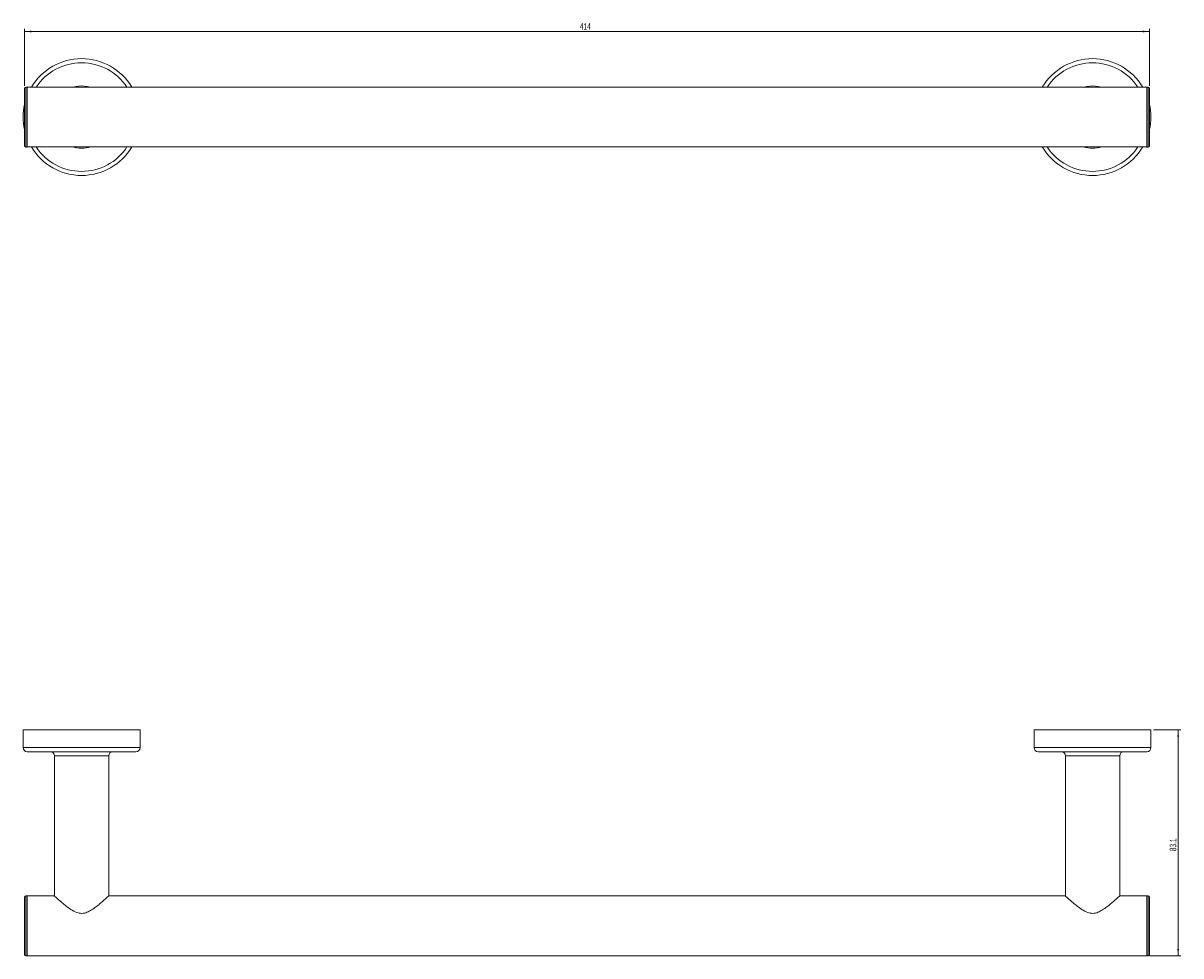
# Model space of a CAD drawing. Header units: millimetres. Extents: x -269 to 624, y -148 to 290.
# Tile 1 of 2: x -269 to 157, y -53 to 290. Entities that reach past the tile are written whole.
import ezdxf

# ---------------------------------------------------------------- set-up
doc = ezdxf.new("R2010")
doc.units = ezdxf.units.MM
doc.styles.add('SLDTEXTSTYLE0', font='TXT', dxfattribs={"width": 0.605})
doc.dimstyles.new('SLDDIMSTYLE0', dxfattribs={"dimtxt": 2.311487, "dimasz": 2.5, "dimexe": 0, "dimexo": 0.0625, "dimgap": 0.577872, "dimtad": 2, "dimdec": 1, "dimrnd": 1e-09, "dimzin": 12, "dimdsep": 46, "dimtxsty": 'SLDTEXTSTYLE0', "dimsah": 1, "dimcen": 0.09, "dimadec": 0, "dimazin": 0, "dimtfac": 1, "dimtofl": 0, "dimtmove": 0, "dimatfit": 3, "dimfxl": 1, "dimtolj": 1, "dimtzin": 12, "dimarcsym": 0})
doc.dimstyles.new('SLDDIMSTYLE1', dxfattribs={"dimtxt": 2.311487, "dimasz": 2.5, "dimexe": 0, "dimexo": 0.0625, "dimgap": 0.577872, "dimtad": 2, "dimrnd": 1e-09, "dimzin": 12, "dimdsep": 46, "dimtxsty": 'SLDTEXTSTYLE0', "dimsah": 1, "dimcen": 0.09, "dimadec": 0, "dimazin": 0, "dimtfac": 1, "dimtofl": 0, "dimtmove": 0, "dimatfit": 3, "dimfxl": 1, "dimtolj": 1, "dimtzin": 12, "dimarcsym": 0})

# ---------------------------------------------------------------- blocks, each defined once
blk = doc.blocks.new('*D1')
at = {"color": 7, "linetype": 'Continuous', "lineweight": 0}
for p, q in [((147.17, 29.69), (157.17, 29.69)), ((156.17, -53.39), (156.17, 29.69)), ((145.67, -53.39), (157.17, -53.39))]:
    blk.add_line(p, q, dxfattribs=at)
for points in [[(156.17, 29.69), (155.86, 27.19), (156.48, 27.19)], [(156.17, -53.39), (156.48, -50.89), (155.86, -50.89)]]:
    blk.add_solid(points, dxfattribs=at)
at = {"color": 7, "linetype": 'Continuous', "lineweight": 0, "insert": (153.11, -14.94), "char_height": 2.381, "attachment_point": 1, "rotation": 90, "style": 'SLDTEXTSTYLE0'}
blk.add_mtext('83.1', dxfattribs=at)
blk = doc.blocks.new('*D2')
at = {"color": 7, "linetype": 'Continuous', "lineweight": 0}
for p, q in [((-268.33, 266.8), (-268.33, 287.75)), ((-268.33, 286.75), (145.67, 286.75)), ((145.67, 266.8), (145.67, 287.75))]:
    blk.add_line(p, q, dxfattribs=at)
for points in [[(-268.33, 286.75), (-265.83, 286.44), (-265.83, 287.06)], [(145.67, 286.75), (143.17, 287.06), (143.17, 286.44)]]:
    blk.add_solid(points, dxfattribs=at)
at = {"color": 7, "linetype": 'Continuous', "lineweight": 0, "insert": (-63.97, 289.82), "char_height": 2.381, "attachment_point": 1, "style": 'SLDTEXTSTYLE0'}
blk.add_mtext('414', dxfattribs=at)

msp = doc.modelspace()

# ---------------------------------------------------------------- linework, layer by layer
at = {"color": 7, "linetype": 'Continuous', "lineweight": 15}
for p, q in [((-268.325, 244.702), (-268.325, 265.802)), ((-267.325, 266.302), (-267.825, 266.302)), ((-267.325, 266.302), (-267.325, 244.202)), ((144.675, 266.252), (-267.325, 266.252)), ((145.175, 266.302), (144.675, 266.302)), ((144.675, 244.202), (144.675, 266.302)), ((145.675, 265.802), (145.675, 244.702)), ((-267.825, 244.202), (-267.325, 244.202)), ((-267.325, 244.252), (144.675, 244.252)), ((144.675, 244.202), (145.175, 244.202)), ((-268.825, 29.69), (-268.825, 23.19)), ((-268.825, 29.69), (-225.825, 29.69)), ((-225.825, 23.19), (-225.825, 29.69)), ((103.175, 29.69), (103.175, 23.19)), ((103.175, 29.69), (146.175, 29.69)), ((146.175, 23.19), (146.175, 29.69)), ((-247.325, 21.69), (-267.325, 21.69)), ((-227.325, 21.69), (-247.325, 21.69)), ((124.675, 21.69), (104.675, 21.69)), ((144.675, 21.69), (124.675, 21.69)), ((-257.325, 20.19), (-257.325, -31.393)), ((-237.325, -31.393), (-237.325, 20.19)), ((114.675, 20.19), (114.675, -31.393)), ((134.675, -31.393), (134.675, 20.19)), ((-268.325, -42.393), (-268.325, -31.843)), ((-267.325, -31.343), (-267.825, -31.343)), ((-267.325, -31.343), (-267.325, -53.443)), ((-257.325, -31.393), (-267.325, -31.393)), ((114.675, -31.393), (-237.325, -31.393)), ((144.675, -31.393), (134.675, -31.393)), ((145.175, -31.343), (144.675, -31.343)), ((144.675, -53.443), (144.675, -31.343)), ((145.675, -31.843), (145.675, -42.393)), ((-268.325, -52.943), (-268.325, -42.393)), ((145.675, -42.393), (145.675, -52.943)), ((-267.825, -53.443), (-267.325, -53.443)), ((-267.325, -53.393), (144.675, -53.393)), ((144.675, -53.443), (145.175, -53.443))]:
    msp.add_line(p, q, dxfattribs=at)
at = {"color": 8, "linetype": 'Continuous', "lineweight": 15}
for p, q in [((-267.825, 266.302), (-267.825, 244.202)), ((145.175, 244.202), (145.175, 266.302)), ((-268.825, 23.19), (-247.325, 23.19)), ((-247.325, 23.19), (-225.825, 23.19)), ((103.175, 23.19), (124.675, 23.19)), ((124.675, 23.19), (146.175, 23.19)), ((-247.325, 20.19), (-257.325, 20.19)), ((-237.325, 20.19), (-247.325, 20.19)), ((124.675, 20.19), (114.675, 20.19)), ((134.675, 20.19), (124.675, 20.19)), ((-267.825, -31.343), (-267.825, -42.393)), ((145.175, -42.393), (145.175, -31.343)), ((-267.825, -42.393), (-267.825, -53.443)), ((145.175, -53.443), (145.175, -42.393))]:
    msp.add_line(p, q, dxfattribs=at)
at = {"color": 8, "linetype": 'Continuous', "lineweight": 15, "flags": 128}
for points in [[(-250.679, 266.252), (-249.379, 266.567), (-247.325, 266.752)], [(-247.325, 266.752), (-245.272, 266.567), (-243.971, 266.252)], [(121.321, 266.252), (122.621, 266.567), (124.675, 266.752)], [(124.675, 266.752), (126.728, 266.567), (128.029, 266.252)]]:
    msp.add_lwpolyline(points, dxfattribs=at)
at = {"color": 7, "linetype": 'Continuous', "lineweight": 15}
for centre, radius, start, end in [((-247.325, 255.252), 21.5, 90, 149.22768), ((-247.325, 255.252), 21.5, 30.77232, 90), ((124.675, 255.252), 21.5, 90, 149.22768), ((124.675, 255.252), 21.5, 30.77232, 90), ((-267.825, 265.802), 0.5, 90, 180), ((145.175, 265.802), 0.5, 0, 90), ((-247.325, 255.252), 21.5, 167.6192, 192.3808), ((124.675, 255.252), 21.5, 347.6192, 12.3808), ((-267.825, 244.702), 0.5, 180, 270), ((-247.325, 255.252), 21.5, 210.77232, 329.22768), ((124.675, 255.252), 21.5, 210.77232, 329.22768), ((145.175, 244.702), 0.5, 270, 0), ((-267.325, 23.19), 1.5, 180, 270), ((-258.825, 20.19), 1.5, 0, 90), ((-235.825, 20.19), 1.5, 90, 180), ((-227.325, 23.19), 1.5, 270, 0), ((104.675, 23.19), 1.5, 180, 270), ((113.175, 20.19), 1.5, 0, 90), ((136.175, 20.19), 1.5, 90, 180), ((144.675, 23.19), 1.5, 270, 0), ((-267.825, -31.843), 0.5, 90, 180), ((145.175, -31.843), 0.5, 0, 90), ((-267.825, -52.943), 0.5, 180, 270), ((145.175, -52.943), 0.5, 270, 360)]:
    msp.add_arc(centre, radius, start, end, dxfattribs=at)
at = {"color": 8, "linetype": 'Continuous', "lineweight": 15}
for centre, radius, start, end in [((-247.325, 255.252), 20, 90, 146.63299), ((-247.325, 255.252), 20, 33.36701, 90), ((124.675, 255.252), 20, 90, 146.63299), ((124.675, 255.252), 20, 33.36701, 90), ((-247.325, 255.252), 20, 213.36701, 326.63299), ((-247.325, 255.252), 11.5, 253.04257, 286.95743), ((124.675, 255.252), 20, 213.36701, 326.63299), ((124.675, 255.252), 11.5, 253.04257, 286.95743)]:
    msp.add_arc(centre, radius, start, end, dxfattribs=at)
at = {"color": 7, "linetype": 'Continuous', "lineweight": 15}
for points, knots in [([(-247.325, -37.81), (-247.906, -37.739), (-249.361, -37.559), (-251.24, -36.403), (-253.024, -35.107), (-254.791, -33.648), (-256.285, -32.335), (-257.234, -31.476), (-257.238, -31.472), (-257.24, -31.471)], [0, 0, 0, 0, 0.10146629, 0.25424369, 0.3876171, 0.52480369, 0.72747898, 0.88960916, 1, 1, 1, 1]), ([(-237.41, -31.47), (-237.386, -31.448), (-237.293, -31.364), (-237.842, -31.863), (-238.813, -32.73), (-240.049, -33.802), (-241.345, -34.874), (-242.826, -36.004), (-244.425, -37.025), (-245.972, -37.709), (-246.958, -37.783), (-247.325, -37.81)], [0, 0, 0, 0, 0.0515439, 0.1978757, 0.3514933, 0.4675225, 0.586863, 0.7059886, 0.8280052, 0.9360072, 1, 1, 1, 1]), ([(124.675, -37.81), (124.094, -37.739), (122.639, -37.559), (120.76, -36.403), (118.976, -35.107), (117.209, -33.648), (115.715, -32.335), (114.766, -31.476), (114.762, -31.472), (114.76, -31.471)], [0, 0, 0, 0, 0.1014666, 0.2542447, 0.3876181, 0.5248039, 0.7274793, 0.8896091, 1, 1, 1, 1]), ([(134.59, -31.47), (134.614, -31.448), (134.707, -31.364), (134.158, -31.863), (133.187, -32.73), (131.951, -33.802), (130.655, -34.874), (129.174, -36.004), (127.575, -37.025), (126.028, -37.709), (125.042, -37.783), (124.675, -37.81)], [0, 0, 0, 0, 0.05154402, 0.19787589, 0.3514938, 0.46752241, 0.58686342, 0.70598865, 0.82800498, 0.9360084, 1, 1, 1, 1])]:
    msp.add_open_spline(points, degree=3, knots=knots, dxfattribs=at)

# ---------------------------------------------------------------- dimensions: what is measured, and where the dimension line sits
at = {"color": 7, "linetype": 'Continuous', "lineweight": 0}
dim = msp.add_linear_dim(base=(145.675, 286.752), p1=(-268.325, 265.802), p2=(145.675, 265.802), dimstyle='SLDDIMSTYLE1', dxfattribs=at)
dim.commit()
dim.dimension.update_dxf_attribs({"geometry": '*D2', "text_midpoint": (-61.325, 286.752), "dimtype": 160})
dim = msp.add_linear_dim(base=(156.175, 29.69), p1=(144.675, -53.393), p2=(146.175, 29.69), angle=90, dimstyle='SLDDIMSTYLE0', dxfattribs=at)
dim.commit()
dim.dimension.update_dxf_attribs({"geometry": '*D1', "text_midpoint": (156.175, -11.852), "dimtype": 160})

doc.saveas('drawing.dxf')
